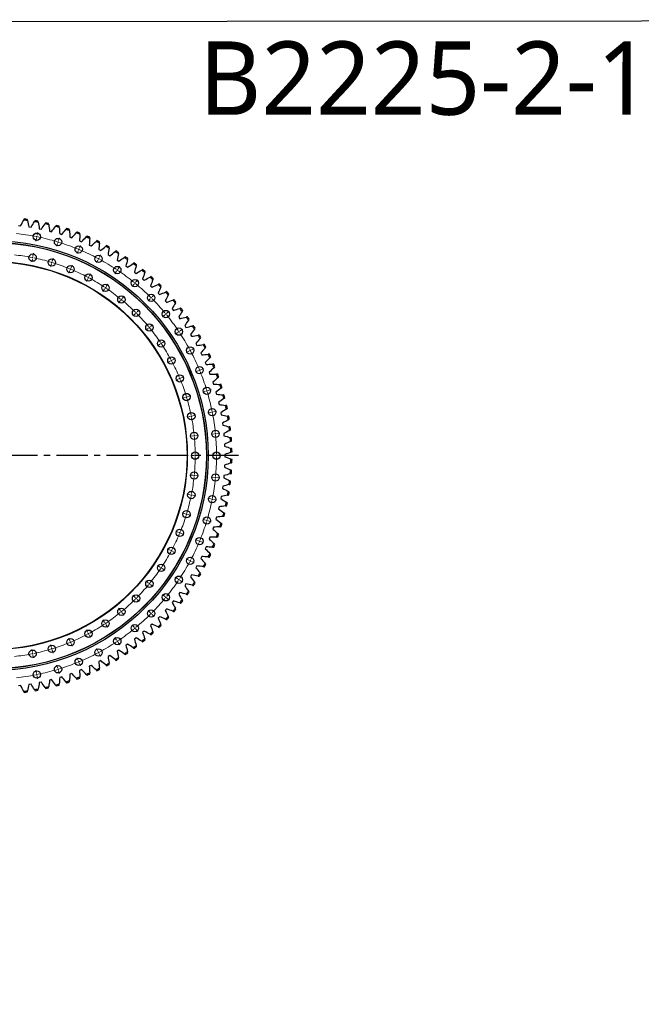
# Model space of a CAD drawing. Header units: millimetres. Extents: x 1225 to 10018, y 1847 to 8891.
# Tile 9 of 17: x 3422 to 5621, y 5407 to 8891. Entities that reach past the tile are written whole.
import ezdxf

# ---------------------------------------------------------------- set-up
doc = ezdxf.new("R2010")
doc.units = ezdxf.units.MM
doc.header["$LTSCALE"] = 50
doc.linetypes.add('CENTER', pattern=[10.16, 6.35, -1.27, 1.27, -1.27])

msp = doc.modelspace()

# ---------------------------------------------------------------- linework, layer by layer
at = {"color": 7, "linetype": 'Continuous', "lineweight": 25}
for p, q in [((3417.8, 8162.7), (3425.4, 8161.8)), ((3454.8, 8157.8), (3462.4, 8156.5)), ((3491.5, 8151.2), (3499, 8149.6)), ((3527.9, 8142.9), (3535.3, 8141)), ((3563.8, 8133), (3571.2, 8130.8)), ((3599.3, 8121.5), (3606.5, 8119)), ((3634.2, 8108.4), (3641.3, 8105.5)), ((3668.5, 8093.7), (3675.4, 8090.5)), ((3702.1, 8077.5), (3708.8, 8073.9)), ((3734.8, 8059.7), (3741.5, 8055.9)), ((3766.8, 8040.5), (3773.2, 8036.3)), ((3797.8, 8019.8), (3804.1, 8015.4)), ((3827.9, 7997.8), (3834, 7993.1)), ((3857, 7974.4), (3862.8, 7969.4)), ((3884.9, 7949.7), (3890.5, 7944.4)), ((3911.7, 7923.7), (3917, 7918.2)), ((3937.3, 7896.6), (3942.4, 7890.9)), ((3961.6, 7868.3), (3966.4, 7862.4)), ((3984.6, 7839), (3989.1, 7832.8)), ((4006.2, 7808.6), (4010.5, 7802.3)), ((4026.5, 7777.3), (4030.5, 7770.7)), ((4045.3, 7745.1), (4049, 7738.4)), ((4062.6, 7712), (4066, 7705.2)), ((4078.4, 7678.3), (4081.4, 7671.2)), ((4092.6, 7643.8), (4095.3, 7636.6)), ((4105.3, 7608.7), (4107.7, 7601.4)), ((4116.3, 7573.1), (4118.4, 7565.7)), ((4125.7, 7537), (4127.4, 7529.6)), ((4133.5, 7500.5), (4134.9, 7493)), ((4139.6, 7463.7), (4140.6, 7456.2)), ((4144, 7426.7), (4144.7, 7419.1)), ((4146.7, 7389.5), (4147, 7381.9)), ((4147.7, 7352.2), (4147.7, 7344.6)), ((4147, 7315), (4146.7, 7307.3)), ((4144.7, 7277.7), (4144, 7270.1)), ((4140.6, 7240.7), (4139.6, 7233.1)), ((4134.9, 7203.8), (4133.5, 7196.3)), ((4127.4, 7167.3), (4125.7, 7159.8)), ((4118.4, 7131.1), (4116.3, 7123.7)), ((4107.7, 7095.4), (4105.3, 7088.1)), ((4095.3, 7060.2), (4092.6, 7053)), ((4081.4, 7025.6), (4078.4, 7018.6)), ((4066, 6991.7), (4062.6, 6984.8)), ((4049, 6958.5), (4045.3, 6951.8)), ((4030.5, 6926.1), (4026.5, 6919.5)), ((4010.5, 6894.6), (4006.2, 6888.2)), ((3966.4, 6834.5), (3961.6, 6828.5)), ((3989.1, 6864), (3984.6, 6857.9)), ((3942.4, 6806), (3937.3, 6800.2)), ((3917, 6778.6), (3911.7, 6773.1)), ((3862.8, 6727.4), (3857, 6722.5)), ((3890.5, 6752.4), (3884.9, 6747.2)), ((3834, 6703.8), (3827.9, 6699.1)), ((3773.2, 6660.5), (3766.8, 6656.4)), ((3804.1, 6681.4), (3797.8, 6677)), ((3708.8, 6622.9), (3702.1, 6619.4)), ((3741.5, 6641), (3734.8, 6637.1)), ((3641.3, 6591.3), (3634.2, 6588.4)), ((3675.4, 6606.3), (3668.5, 6603.1)), ((3535.3, 6555.8), (3527.9, 6553.9)), ((3571.2, 6566), (3563.8, 6563.8)), ((3606.5, 6577.9), (3599.3, 6575.3)), ((3425.4, 6535), (3417.8, 6534.2)), ((3462.4, 6540.3), (3454.8, 6539.1)), ((3499, 6547.2), (3491.5, 6545.7))]:
    msp.add_line(p, q, dxfattribs=at)
at = {"color": 0, "linetype": 'Continuous', "lineweight": 18}
for p, q in [((3482.7, 8123.2), (3482.2, 8120.8)), ((3482.7, 8123.2), (3483.2, 8125.7)), ((3483.7, 8128.1), (3485.7, 8138.4)), ((3559.4, 8109.2), (3562.4, 8119.2)), ((3481.7, 8118.3), (3479.7, 8108)), ((3556.5, 8099.6), (3553.4, 8089.6)), ((3557.9, 8104.4), (3557.2, 8102)), ((3557.9, 8104.4), (3558.7, 8106.8)), ((3632.8, 8082.9), (3636.9, 8092.6)), ((3468, 8049.2), (3467.5, 8046.7)), ((3468, 8049.2), (3468.5, 8051.6)), ((3469, 8054.1), (3471, 8064.4)), ((3629, 8073.7), (3625, 8064)), ((3630.9, 8078.3), (3630, 8076)), ((3630.9, 8078.3), (3631.9, 8080.6)), ((3703.4, 8049.5), (3708.3, 8058.8)), ((3467, 8044.3), (3465, 8034)), ((3534.6, 8027.4), (3531.5, 8017.3)), ((3536, 8032.1), (3535.3, 8029.8)), ((3536, 8032.1), (3536.7, 8034.5)), ((3537.5, 8036.9), (3540.5, 8047)), ((3603.9, 8013.1), (3608, 8022.8)), ((3698.6, 8040.7), (3693.7, 8031.5)), ((3701, 8045.1), (3699.8, 8042.9)), ((3701, 8045.1), (3702.2, 8047.3)), ((3770.3, 8009.4), (3776.1, 8018.2)), ((3600.1, 8003.9), (3596.1, 7994.2)), ((3602, 8008.5), (3601.1, 8006.2)), ((3602, 8008.5), (3603, 8010.8)), ((3665.4, 7978.5), (3666.6, 7980.8)), ((3667.8, 7983), (3672.7, 7992.2)), ((3764.7, 8001.1), (3758.9, 7992.4)), ((3767.5, 8005.3), (3766.1, 8003.2)), ((3767.5, 8005.3), (3768.9, 8007.4)), ((3663.1, 7974.1), (3658.1, 7964.9)), ((3665.4, 7978.5), (3664.2, 7976.3)), ((3725.6, 7942.5), (3726.9, 7944.6)), ((3728.3, 7946.7), (3734.2, 7955.4)), ((3826.6, 7955.2), (3819.9, 7947.1)), ((3829.8, 7959.1), (3828.2, 7957.2)), ((3829.8, 7959.1), (3831.4, 7961)), ((3832.9, 7963), (3839.6, 7971.1)), ((3722.8, 7938.3), (3716.9, 7929.6)), ((3725.6, 7942.5), (3724.2, 7940.4)), ((3785, 7904.6), (3791.7, 7912.7)), ((3890.8, 7910.6), (3898.2, 7918)), ((3778.7, 7896.9), (3772, 7888.8)), ((3781.9, 7900.7), (3780.3, 7898.8)), ((3781.9, 7900.7), (3783.5, 7902.7)), ((3883.7, 7903.5), (3876.3, 7896.1)), ((3887.2, 7907), (3885.4, 7905.3)), ((3887.2, 7907), (3889, 7908.8)), ((3830.3, 7850.1), (3822.9, 7842.7)), ((3833.8, 7853.6), (3832.1, 7851.9)), ((3833.8, 7853.6), (3835.6, 7855.4)), ((3837.4, 7857.2), (3844.8, 7864.6)), ((3935.4, 7846.4), (3927.3, 7839.8)), ((3939.3, 7849.6), (3937.3, 7848)), ((3939.3, 7849.6), (3941.2, 7851.2)), ((3943.1, 7852.8), (3951.3, 7859.4)), ((3884.8, 7804.9), (3892.9, 7811.5)), ((3877.1, 7798.5), (3868.9, 7791.9)), ((3880.9, 7801.7), (3879, 7800.1)), ((3880.9, 7801.7), (3882.9, 7803.3)), ((3981.3, 7784.5), (3972.6, 7778.7)), ((3985.5, 7787.3), (3983.4, 7785.9)), ((3985.5, 7787.3), (3987.5, 7788.7)), ((3989.6, 7790.1), (3998.4, 7795.9)), ((3918.5, 7742.6), (3909.8, 7736.8)), ((3922.7, 7745.4), (3920.6, 7744)), ((3922.7, 7745.4), (3924.8, 7746.8)), ((3926.8, 7748.1), (3935.6, 7754)), ((4020.9, 7718.5), (4011.7, 7713.5)), ((4025.3, 7720.8), (4023.1, 7719.6)), ((4025.3, 7720.8), (4027.5, 7722)), ((4029.7, 7723.2), (4039, 7728.1)), ((3954.3, 7682.9), (3945.1, 7677.9)), ((3958.7, 7685.2), (3956.5, 7684.1)), ((3958.7, 7685.2), (3960.9, 7686.4)), ((3963.1, 7687.6), (3972.4, 7692.5)), ((4053.8, 7648.8), (4044.1, 7644.8)), ((4058.5, 7650.7), (4056.2, 7649.8)), ((4058.5, 7650.7), (4060.8, 7651.7)), ((4063.1, 7652.6), (4072.8, 7656.7)), ((3984.1, 7619.9), (3974.4, 7615.9)), ((3988.7, 7621.8), (3986.4, 7620.9)), ((3988.7, 7621.8), (3991, 7622.8)), ((3993.3, 7623.8), (4003, 7627.8)), ((4079.8, 7576.3), (4069.8, 7573.2)), ((4084.6, 7577.7), (4082.2, 7577)), ((4084.6, 7577.7), (4087, 7578.5)), ((4089.4, 7579.2), (4099.4, 7582.2)), ((4007.6, 7554.4), (3997.5, 7551.3)), ((4012.3, 7555.8), (4009.9, 7555.1)), ((4012.3, 7555.8), (4014.7, 7556.5)), ((4017.1, 7557.3), (4027.2, 7560.3)), ((4098.5, 7501.6), (4088.2, 7499.5)), ((4103.4, 7502.5), (4101, 7502)), ((4103.4, 7502.5), (4105.9, 7503)), ((4108.3, 7503.5), (4118.6, 7505.6)), ((4024.5, 7486.8), (4014.2, 7484.8)), ((4029.4, 7487.8), (4026.9, 7487.3)), ((4029.4, 7487.8), (4031.8, 7488.3)), ((4034.3, 7488.8), (4044.6, 7490.8)), ((4109.8, 7425.4), (4099.4, 7424.3)), ((4114.8, 7425.8), (4112.3, 7425.6)), ((4114.8, 7425.8), (4117.3, 7426.1)), ((4119.8, 7426.3), (4130.2, 7427.4)), ((4034.7, 7418), (4024.2, 7416.9)), ((4039.7, 7418.4), (4037.2, 7418.2)), ((4039.7, 7418.4), (4042.2, 7418.7)), ((4044.6, 7418.9), (4055.1, 7420)), ((4038.1, 7348.4), (4027.6, 7348.4)), ((4043.1, 7348.4), (4040.6, 7348.4)), ((4043.1, 7348.4), (4045.6, 7348.4)), ((4048.1, 7348.4), (4058.6, 7348.4)), ((4113.6, 7348.4), (4103.1, 7348.4)), ((4118.6, 7348.4), (4116.1, 7348.4)), ((4118.6, 7348.4), (4121.1, 7348.4)), ((4123.6, 7348.4), (4134.1, 7348.4)), ((4034.7, 7278.9), (4024.2, 7279.9)), ((4039.7, 7278.4), (4037.2, 7278.6)), ((4039.7, 7278.4), (4042.2, 7278.1)), ((4044.6, 7277.9), (4055.1, 7276.9)), ((4109.8, 7271.5), (4099.4, 7272.5)), ((4114.8, 7271), (4112.3, 7271.2)), ((4114.8, 7271), (4117.3, 7270.7)), ((4119.8, 7270.5), (4130.2, 7269.5)), ((4024.5, 7210), (4014.2, 7212)), ((4029.4, 7209), (4026.9, 7209.5)), ((4029.4, 7209), (4031.8, 7208.5)), ((4034.3, 7208), (4044.6, 7206)), ((4098.5, 7195.3), (4088.2, 7197.3)), ((4103.4, 7194.3), (4101, 7194.8)), ((4103.4, 7194.3), (4105.9, 7193.8)), ((4108.3, 7193.3), (4118.6, 7191.3)), ((4007.6, 7142.5), (3997.5, 7145.5)), ((4012.3, 7141), (4009.9, 7141.7)), ((4012.3, 7141), (4014.7, 7140.3)), ((4017.1, 7139.6), (4027.2, 7136.5)), ((4079.8, 7120.5), (4069.8, 7123.6)), ((4084.6, 7119.1), (4082.2, 7119.8)), ((4084.6, 7119.1), (4087, 7118.4)), ((4089.4, 7117.6), (4099.4, 7114.6)), ((3984.1, 7076.9), (3974.4, 7080.9)), ((3988.7, 7075), (3986.4, 7075.9)), ((3988.7, 7075), (3991, 7074)), ((3993.3, 7073.1), (4003, 7069.1)), ((4053.8, 7048), (4044.1, 7052)), ((4058.5, 7046.1), (4056.2, 7047.1)), ((4058.5, 7046.1), (4060.8, 7045.1)), ((4063.1, 7044.2), (4072.8, 7040.2)), ((3954.3, 7014), (3945.1, 7018.9)), ((3958.7, 7011.6), (3956.5, 7012.8)), ((3958.7, 7011.6), (3960.9, 7010.4)), ((3963.1, 7009.2), (3972.4, 7004.3)), ((4020.9, 6978.4), (4011.7, 6983.3)), ((4025.3, 6976), (4023.1, 6977.2)), ((4025.3, 6976), (4027.5, 6974.8)), ((4029.7, 6973.7), (4039, 6968.7)), ((3918.5, 6954.2), (3909.8, 6960.1)), ((3922.7, 6951.5), (3920.6, 6952.8)), ((3922.7, 6951.5), (3924.8, 6950.1)), ((3926.8, 6948.7), (3935.6, 6942.8)), ((3877.1, 6898.3), (3868.9, 6905)), ((3981.3, 6912.3), (3972.6, 6918.1)), ((3985.5, 6909.5), (3983.4, 6910.9)), ((3985.5, 6909.5), (3987.5, 6908.1)), ((3989.6, 6906.7), (3998.4, 6900.9)), ((3880.9, 6895.1), (3879, 6896.7)), ((3880.9, 6895.1), (3882.9, 6893.6)), ((3884.8, 6892), (3892.9, 6885.3)), ((3830.3, 6846.7), (3822.9, 6854.1)), ((3833.8, 6843.2), (3832.1, 6845)), ((3833.8, 6843.2), (3835.6, 6841.4)), ((3837.4, 6839.7), (3844.8, 6832.2)), ((3935.4, 6850.4), (3927.3, 6857.1)), ((3939.3, 6847.2), (3937.3, 6848.8)), ((3939.3, 6847.2), (3941.2, 6845.7)), ((3943.1, 6844.1), (3951.3, 6837.4)), ((3778.7, 6800), (3772, 6808.1)), ((3781.9, 6796.1), (3780.3, 6798)), ((3781.9, 6796.1), (3783.5, 6794.2)), ((3883.7, 6793.3), (3876.3, 6800.8)), ((3722.8, 6758.5), (3716.9, 6767.2)), ((3785, 6792.2), (3791.7, 6784.1)), ((3887.2, 6789.8), (3885.4, 6791.6)), ((3887.2, 6789.8), (3889, 6788)), ((3890.8, 6786.3), (3898.2, 6778.8)), ((3663.1, 6722.7), (3658.1, 6732)), ((3725.6, 6754.3), (3724.2, 6756.4)), ((3725.6, 6754.3), (3726.9, 6752.3)), ((3728.3, 6750.2), (3734.2, 6741.4)), ((3826.6, 6741.6), (3819.9, 6749.7)), ((3829.8, 6737.7), (3828.2, 6739.7)), ((3829.8, 6737.7), (3831.4, 6735.8)), ((3832.9, 6733.9), (3839.6, 6725.8)), ((3600.1, 6692.9), (3596.1, 6702.6)), ((3602, 6688.3), (3601.1, 6690.6)), ((3665.4, 6718.3), (3664.2, 6720.5)), ((3665.4, 6718.3), (3666.6, 6716.1)), ((3667.8, 6713.9), (3672.7, 6704.6)), ((3764.7, 6695.7), (3758.9, 6704.4)), ((3767.5, 6691.6), (3766.1, 6693.6)), ((3767.5, 6691.6), (3768.9, 6689.5)), ((3467, 6652.5), (3465, 6662.8)), ((3534.6, 6669.5), (3531.5, 6679.5)), ((3536, 6664.7), (3535.3, 6667.1)), ((3536, 6664.7), (3536.7, 6662.3)), ((3537.5, 6659.9), (3540.5, 6649.8)), ((3602, 6688.3), (3603, 6686)), ((3603.9, 6683.7), (3608, 6674)), ((3698.6, 6656.1), (3693.7, 6665.4)), ((3770.3, 6687.4), (3776.1, 6678.7)), ((3468, 6647.6), (3467.5, 6650.1)), ((3468, 6647.6), (3468.5, 6645.2)), ((3469, 6642.7), (3471, 6632.4)), ((3629, 6623.2), (3625, 6632.9)), ((3630.9, 6618.6), (3630, 6620.9)), ((3701, 6651.7), (3699.8, 6653.9)), ((3701, 6651.7), (3702.2, 6649.5)), ((3703.4, 6647.3), (3708.3, 6638)), ((3481.7, 6578.5), (3479.7, 6588.8)), ((3556.5, 6597.2), (3553.4, 6607.3)), ((3557.9, 6592.4), (3557.2, 6594.8)), ((3557.9, 6592.4), (3558.7, 6590)), ((3559.4, 6587.6), (3562.4, 6577.6)), ((3630.9, 6618.6), (3631.9, 6616.2)), ((3632.8, 6613.9), (3636.9, 6604.2)), ((3482.7, 6573.6), (3482.2, 6576)), ((3482.7, 6573.6), (3483.2, 6571.1)), ((3483.7, 6568.7), (3485.7, 6558.4))]:
    msp.add_line(p, q, dxfattribs=at)
at = {"linetype": 'CENTER', "ltscale": 0.35}
msp.add_line((4196.4, 7348.4), (2460.8, 7348.4), dxfattribs=at)
msp.add_lwpolyline([(1224.8, 8883.9), (10017.5, 8891.2), (10017.5, 1854.1), (1224.8, 1846.9)], close=True)
at = {"color": 7, "linetype": 'Continuous', "lineweight": 25}
for centre, radius in [((3482.7, 8123.2), 13), ((3328.6, 7348.4), 760.5), ((3328.6, 7348.4), 754.5), ((3328.6, 7348.4), 754), ((3557.9, 8104.4), 13), ((3630.9, 8078.3), 13), ((3468, 8049.2), 13), ((3701, 8045.1), 13), ((3328.6, 7348.4), 686.5), ((3328.6, 7348.4), 685.5), ((3536, 8032.1), 13), ((3602, 8008.5), 13), ((3767.5, 8005.3), 13), ((3665.4, 7978.5), 13), ((3725.6, 7942.5), 13), ((3829.8, 7959.1), 13), ((3781.9, 7900.7), 13), ((3887.2, 7907), 13), ((3833.8, 7853.6), 13), ((3939.3, 7849.6), 13), ((3880.9, 7801.7), 13), ((3985.5, 7787.3), 13), ((3922.7, 7745.4), 13), ((4025.3, 7720.8), 13), ((3958.7, 7685.2), 13), ((3988.7, 7621.8), 13), ((4058.5, 7650.7), 13), ((4012.3, 7555.8), 13), ((4084.6, 7577.7), 13), ((4029.4, 7487.8), 13), ((4103.4, 7502.5), 13), ((4039.7, 7418.4), 13), ((4114.8, 7425.8), 13), ((4043.1, 7348.4), 13), ((4118.6, 7348.4), 13), ((4039.7, 7278.4), 13), ((4114.8, 7271), 13), ((4029.4, 7209), 13), ((4103.4, 7194.3), 13), ((4012.3, 7141), 13), ((4084.6, 7119.1), 13), ((3988.7, 7075), 13), ((4058.5, 7046.1), 13), ((3958.7, 7011.6), 13), ((4025.3, 6976), 13), ((3922.7, 6951.5), 13), ((3880.9, 6895.1), 13), ((3985.5, 6909.5), 13), ((3833.8, 6843.2), 13), ((3939.3, 6847.2), 13), ((3781.9, 6796.1), 13), ((3887.2, 6789.8), 13), ((3725.6, 6754.3), 13), ((3665.4, 6718.3), 13), ((3829.8, 6737.7), 13), ((3602, 6688.3), 13), ((3767.5, 6691.6), 13), ((3468, 6647.6), 13), ((3536, 6664.7), 13), ((3701, 6651.7), 13), ((3630.9, 6618.6), 13), ((3482.7, 6573.6), 13), ((3557.9, 6592.4), 13)]:
    msp.add_circle(centre, radius, dxfattribs=at)
for radius, start, end in [(840.8, 81.7121, 82.6358), (844.8, 81.8209, 82.5269), (840.8, 79.1034, 80.0271), (844.8, 79.2122, 79.9182), (840.8, 76.4947, 77.4184), (844.8, 76.6035, 77.3095), (840.8, 73.886, 74.8097), (844.8, 73.9948, 74.7008), (840.8, 71.2773, 72.201), (844.8, 71.3861, 72.0921), (840.8, 68.6686, 69.5923), (844.8, 68.7774, 69.4835), (840.8, 66.0599, 66.9836), (844.8, 66.1687, 66.8748), (840.8, 63.4512, 64.3749), (844.8, 63.56, 64.2661), (840.8, 60.8425, 61.7662), (844.8, 60.9513, 61.6574), (840.8, 58.2338, 59.1575), (844.8, 58.3426, 59.0487), (840.8, 55.6251, 56.5488), (844.8, 55.7339, 56.44), (840.8, 53.0164, 53.9401), (844.8, 53.1252, 53.8313), (840.8, 50.4077, 51.3314), (844.8, 50.5165, 51.2226), (840.8, 47.799, 48.7227), (844.8, 47.9079, 48.6139), (840.8, 45.1903, 46.114), (844.8, 45.2992, 46.0052), (840.8, 42.5816, 43.5053), (844.8, 42.6905, 43.3965), (840.8, 39.9729, 40.8966), (844.8, 40.0818, 40.7878), (840.8, 37.3642, 38.2879), (844.8, 37.4731, 38.1791), (844.8, 34.8644, 35.5704), (840.8, 34.7555, 35.6792), (840.8, 32.1468, 33.0705), (844.8, 32.2557, 32.9617), (840.8, 29.5381, 30.4619), (844.8, 29.647, 30.353), (840.8, 26.9295, 27.8532), (844.8, 27.0383, 27.7443), (840.8, 24.3208, 25.2445), (844.8, 24.4296, 25.1356), (840.8, 21.7121, 22.6358), (844.8, 21.8209, 22.5269), (840.8, 19.1034, 20.0271), (844.8, 19.2122, 19.9182), (840.8, 16.4947, 17.4184), (844.8, 16.6035, 17.3095), (840.8, 13.886, 14.8097), (844.8, 13.9948, 14.7008), (840.8, 11.2773, 12.201), (844.8, 11.3861, 12.0921), (840.8, 8.6686, 9.5923), (844.8, 8.7774, 9.4835), (840.8, 6.0599, 6.9836), (844.8, 6.1687, 6.8748), (840.8, 3.4512, 4.3749), (844.8, 3.56, 4.2661), (840.8, 0.8425, 1.7662), (844.8, 0.9513, 1.6574), (840.8, 358.2338, 359.1575), (844.8, 358.3426, 359.0487), (840.8, 355.6251, 356.5488), (844.8, 355.7339, 356.44), (840.8, 353.0164, 353.9401), (844.8, 353.1252, 353.8313), (840.8, 350.4077, 351.3314), (844.8, 350.5165, 351.2226), (840.8, 347.799, 348.7227), (844.8, 347.9079, 348.6139), (840.8, 345.1903, 346.114), (844.8, 345.2992, 346.0052), (840.8, 342.5816, 343.5053), (840.8, 339.9729, 340.8966), (844.8, 342.6905, 343.3965), (844.8, 340.0818, 340.7878), (840.8, 337.3642, 338.2879), (844.8, 337.4731, 338.1791), (840.8, 334.7555, 335.6792), (844.8, 334.8644, 335.5704), (840.8, 329.5381, 330.4619), (840.8, 332.1468, 333.0705), (844.8, 332.2557, 332.9617), (840.8, 326.9295, 327.8532), (844.8, 329.647, 330.353), (840.8, 324.3208, 325.2445), (844.8, 324.4296, 325.1356), (844.8, 327.0383, 327.7443), (840.8, 321.7121, 322.6358), (844.8, 321.8209, 322.5269), (840.8, 319.1034, 320.0271), (844.8, 319.2122, 319.9182), (840.8, 316.4947, 317.4184), (844.8, 316.6035, 317.3095), (840.8, 311.2773, 312.201), (840.8, 313.886, 314.8097), (844.8, 313.9948, 314.7008), (840.8, 308.6686, 309.5923), (844.8, 308.7774, 309.4835), (844.8, 311.3861, 312.0921), (840.8, 306.0599, 306.9836), (844.8, 306.1687, 306.8748), (840.8, 300.8425, 301.7662), (844.8, 300.9513, 301.6574), (840.8, 303.4512, 304.3749), (844.8, 303.56, 304.2661), (840.8, 295.6251, 296.5488), (844.8, 295.7339, 296.44), (840.8, 298.2338, 299.1575), (844.8, 298.3426, 299.0487), (840.8, 287.799, 288.7227), (840.8, 290.4077, 291.3314), (844.8, 290.5165, 291.2226), (840.8, 293.0164, 293.9401), (844.8, 293.1252, 293.8313), (840.8, 277.3642, 278.2879), (840.8, 279.9729, 280.8966), (844.8, 280.0818, 280.7878), (840.8, 282.5816, 283.5053), (844.8, 282.6905, 283.3965), (840.8, 285.1903, 286.114), (844.8, 285.2992, 286.0052), (844.8, 287.9079, 288.6139), (844.8, 277.4731, 278.1791)]:
    msp.add_arc((3328.6, 7348.4), radius, start, end, dxfattribs=at)
at = {"color": 0, "linetype": 'Continuous', "lineweight": 18}
for radius, start, end in [(790, 79.1126, 84.0124), (790, 78.75, 78.9313), (790, 78.5687, 78.75), (790, 73.4876, 78.3874), (790, 73.125, 73.3063), (790, 72.9437, 73.125), (790, 67.8626, 72.7624), (714.5, 79.151, 83.974), (714.5, 78.75, 78.9505), (714.5, 78.5495, 78.75), (790, 67.5, 67.6813), (790, 67.3187, 67.5), (790, 62.2376, 67.1374), (714.5, 73.526, 78.349), (714.5, 73.125, 73.3255), (714.5, 72.9245, 73.125), (714.5, 67.901, 72.724), (790, 61.875, 62.0563), (790, 61.6937, 61.875), (790, 56.6126, 61.5124), (714.5, 67.5, 67.7005), (714.5, 67.2995, 67.5), (714.5, 62.276, 67.099), (714.5, 61.875, 62.0755), (790, 56.25, 56.4313), (790, 56.0687, 56.25), (790, 50.9876, 55.8874), (714.5, 61.6745, 61.875), (714.5, 56.651, 61.474), (790, 50.625, 50.8063), (790, 50.4437, 50.625), (790, 45.3626, 50.2624), (714.5, 56.25, 56.4505), (714.5, 56.0495, 56.25), (714.5, 51.026, 55.849), (714.5, 50.625, 50.8255), (714.5, 50.4245, 50.625), (714.5, 45.401, 50.224), (790, 45, 45.1813), (790, 44.8187, 45), (790, 39.7376, 44.6374), (714.5, 45, 45.2005), (714.5, 44.7995, 45), (714.5, 39.776, 44.599), (790, 39.375, 39.5563), (790, 39.1937, 39.375), (790, 34.1126, 39.0124), (714.5, 39.375, 39.5755), (714.5, 39.1745, 39.375), (714.5, 34.151, 38.974), (790, 33.75, 33.9313), (790, 33.5687, 33.75), (790, 28.4876, 33.3874), (714.5, 33.75, 33.9505), (714.5, 33.5495, 33.75), (714.5, 28.526, 33.349), (790, 28.125, 28.3063), (790, 27.9437, 28.125), (790, 22.8626, 27.7624), (714.5, 28.125, 28.3255), (714.5, 27.9245, 28.125), (714.5, 22.901, 27.724), (790, 22.5, 22.6813), (790, 22.3187, 22.5), (790, 17.2376, 22.1374), (714.5, 22.5, 22.7005), (714.5, 22.2995, 22.5), (714.5, 17.276, 22.099), (790, 16.875, 17.0563), (790, 16.6937, 16.875), (790, 11.6126, 16.5124), (714.5, 16.875, 17.0755), (714.5, 16.6745, 16.875), (714.5, 11.651, 16.474), (790, 11.25, 11.4313), (790, 11.0687, 11.25), (790, 5.9876, 10.8874), (714.5, 11.25, 11.4505), (714.5, 11.0495, 11.25), (714.5, 6.026, 10.849), (790, 5.625, 5.8063), (790, 5.4437, 5.625), (714.5, 5.625, 5.8255), (714.5, 5.4245, 5.625), (714.5, 0.401, 5.224), (790, 0.3626, 5.2624), (714.5, 354.776, 359.599), (714.5, 0, 0.2005), (714.5, 359.7995, 0), (790, 354.7376, 359.6374), (790, 0, 0.1813), (790, 359.8187, 0), (714.5, 349.151, 353.974), (714.5, 354.1745, 354.375), (714.5, 354.375, 354.5755), (790, 349.1126, 354.0124), (790, 354.1937, 354.375), (790, 354.375, 354.5563), (714.5, 343.526, 348.349), (714.5, 348.5495, 348.75), (714.5, 348.75, 348.9505), (790, 343.4876, 348.3874), (790, 348.5687, 348.75), (790, 348.75, 348.9313), (714.5, 343.125, 343.3255), (714.5, 337.901, 342.724), (714.5, 342.9245, 343.125), (790, 337.8626, 342.7624), (790, 342.9437, 343.125), (790, 343.125, 343.3063), (714.5, 337.2995, 337.5), (714.5, 337.5, 337.7005), (714.5, 332.276, 337.099), (790, 332.2376, 337.1374), (790, 337.3187, 337.5), (790, 337.5, 337.6813), (714.5, 326.651, 331.474), (714.5, 331.6745, 331.875), (714.5, 331.875, 332.0755), (790, 326.6126, 331.5124), (790, 331.6937, 331.875), (790, 331.875, 332.0563), (714.5, 321.026, 325.849), (714.5, 326.0495, 326.25), (714.5, 326.25, 326.4505), (790, 320.9876, 325.8874), (790, 326.0687, 326.25), (790, 326.25, 326.4313), (714.5, 315.401, 320.224), (714.5, 320.4245, 320.625), (714.5, 320.625, 320.8255), (714.5, 309.776, 314.599), (714.5, 314.7995, 315), (714.5, 315, 315.2005), (790, 315.3626, 320.2624), (790, 320.4437, 320.625), (790, 320.625, 320.8063), (714.5, 309.1745, 309.375), (714.5, 309.375, 309.5755), (714.5, 304.151, 308.974), (790, 309.7376, 314.6374), (790, 314.8187, 315), (790, 315, 315.1813), (714.5, 298.526, 303.349), (714.5, 303.5495, 303.75), (714.5, 303.75, 303.9505), (790, 304.1126, 309.0124), (790, 309.1937, 309.375), (790, 309.375, 309.5563), (714.5, 292.901, 297.724), (714.5, 297.9245, 298.125), (714.5, 298.125, 298.3255), (790, 303.5687, 303.75), (790, 303.75, 303.9313), (714.5, 281.651, 286.474), (714.5, 286.6745, 286.875), (714.5, 286.875, 287.0755), (714.5, 287.276, 292.099), (714.5, 292.2995, 292.5), (714.5, 292.5, 292.7005), (790, 298.4876, 303.3874), (714.5, 276.026, 280.849), (714.5, 281.0495, 281.25), (714.5, 281.25, 281.4505), (790, 292.8626, 297.7624), (790, 297.9437, 298.125), (790, 298.125, 298.3063), (790, 281.6126, 286.5124), (790, 286.6937, 286.875), (790, 286.875, 287.0563), (790, 287.2376, 292.1374), (790, 292.3187, 292.5), (790, 292.5, 292.6813), (790, 275.9876, 280.8874), (790, 281.0687, 281.25), (790, 281.25, 281.4313)]:
    msp.add_arc((3328.6, 7348.4), radius, start, end, dxfattribs=at)
at = {"color": 7, "linetype": 'Continuous', "lineweight": 25}
for points in [[(3425.4, 8161.8), (3429, 8168.7), (3432.6, 8175.5), (3436.4, 8182.3)], [(3438.5, 8186), (3437.8, 8184.8), (3437.1, 8183.5), (3436.4, 8182.3)], [(3449.8, 8180.4), (3449.5, 8181.8), (3449.1, 8183.2), (3448.8, 8184.6)], [(3449.8, 8180.4), (3451.6, 8172.9), (3453.3, 8165.3), (3454.8, 8157.8)], [(3462.4, 8156.5), (3466.2, 8163.3), (3470.2, 8169.9), (3474.2, 8176.5)], [(3476.5, 8180.2), (3475.7, 8179), (3475, 8177.7), (3474.2, 8176.5)], [(3487.5, 8174.1), (3487.3, 8175.5), (3487, 8176.9), (3486.7, 8178.3)], [(3487.5, 8174.1), (3489, 8166.4), (3490.3, 8158.8), (3491.5, 8151.2)], [(3499, 8149.6), (3503.1, 8156.2), (3507.4, 8162.6), (3511.8, 8169)], [(3514.2, 8172.6), (3513.4, 8171.4), (3512.6, 8170.2), (3511.8, 8169)], [(3525, 8166), (3524.8, 8167.4), (3524.5, 8168.8), (3524.3, 8170.2)], [(3525, 8166), (3526.1, 8158.3), (3527, 8150.6), (3527.9, 8142.9)], [(3535.3, 8141), (3539.7, 8147.4), (3544.3, 8153.6), (3548.9, 8159.8)], [(3551.5, 8163.3), (3550.6, 8162.1), (3549.8, 8161), (3548.9, 8159.8)], [(3562, 8156.2), (3561.8, 8157.6), (3561.7, 8159), (3561.5, 8160.5)], [(3562, 8156.2), (3562.7, 8148.5), (3563.3, 8140.8), (3563.8, 8133)], [(3571.2, 8130.8), (3575.9, 8136.9), (3580.7, 8143), (3585.6, 8149)], [(3588.4, 8152.3), (3587.4, 8151.2), (3586.5, 8150.1), (3585.6, 8149)], [(3598.5, 8144.7), (3598.4, 8146.2), (3598.3, 8147.6), (3598.3, 8149)], [(3598.5, 8144.7), (3598.9, 8137), (3599.2, 8129.3), (3599.3, 8121.5)], [(3606.5, 8119), (3611.5, 8124.9), (3616.6, 8130.7), (3621.8, 8136.4)], [(3624.7, 8139.6), (3623.7, 8138.6), (3622.8, 8137.5), (3621.8, 8136.4)], [(3634.5, 8131.6), (3634.5, 8123.9), (3634.4, 8116.1), (3634.2, 8108.4)], [(3634.5, 8131.6), (3634.4, 8133), (3634.4, 8134.5), (3634.4, 8135.9)], [(3641.3, 8105.5), (3646.6, 8111.2), (3651.9, 8116.8), (3657.4, 8122.3)], [(3660.4, 8125.3), (3659.4, 8124.3), (3658.4, 8123.3), (3657.4, 8122.3)], [(3669.8, 8116.9), (3669.8, 8118.3), (3669.9, 8119.8), (3669.9, 8121.2)], [(3669.8, 8116.9), (3669.5, 8109.1), (3669, 8101.4), (3668.5, 8093.7)], [(3675.4, 8090.5), (3680.9, 8095.9), (3686.5, 8101.3), (3692.2, 8106.5)], [(3695.4, 8109.4), (3694.3, 8108.5), (3693.3, 8107.5), (3692.2, 8106.5)], [(3704.4, 8100.6), (3703.8, 8092.8), (3703, 8085.1), (3702.1, 8077.5)], [(3704.4, 8100.6), (3704.5, 8102), (3704.6, 8103.4), (3704.8, 8104.9)], [(3708.8, 8073.9), (3714.6, 8079.1), (3720.4, 8084.2), (3726.4, 8089.2)], [(3729.7, 8091.9), (3728.6, 8091), (3727.5, 8090.1), (3726.4, 8089.2)], [(3738.3, 8082.7), (3738.4, 8084.1), (3738.6, 8085.5), (3738.8, 8086.9)], [(3738.3, 8082.7), (3737.2, 8075), (3736.1, 8067.3), (3734.8, 8059.7)], [(3741.5, 8055.9), (3747.5, 8060.8), (3753.5, 8065.6), (3759.7, 8070.3)], [(3763.1, 8072.9), (3761.9, 8072.1), (3760.8, 8071.2), (3759.7, 8070.3)], [(3771.2, 8063.3), (3769.9, 8055.6), (3768.4, 8048), (3766.8, 8040.5)], [(3771.2, 8063.3), (3771.5, 8064.7), (3771.7, 8066.1), (3772, 8067.5)], [(3773.2, 8036.3), (3779.4, 8041), (3785.7, 8045.5), (3792.1, 8049.9)], [(3795.6, 8052.4), (3794.4, 8051.6), (3793.3, 8050.8), (3792.1, 8049.9)], [(3803.3, 8042.4), (3801.6, 8034.8), (3799.8, 8027.3), (3797.8, 8019.8)], [(3803.3, 8042.4), (3803.6, 8043.8), (3803.9, 8045.2), (3804.3, 8046.6)], [(3804.1, 8015.4), (3810.5, 8019.7), (3817, 8024), (3823.5, 8028.1)], [(3827.2, 8030.4), (3826, 8029.6), (3824.7, 8028.9), (3823.5, 8028.1)], [(3834.4, 8020.1), (3832.4, 8012.6), (3830.2, 8005.2), (3827.9, 7997.8)], [(3834.4, 8020.1), (3834.8, 8021.4), (3835.2, 8022.8), (3835.5, 8024.2)], [(3834, 7993.1), (3840.6, 7997.1), (3847.2, 8001.1), (3853.9, 8004.9)], [(3857.7, 8007), (3856.4, 8006.3), (3855.2, 8005.6), (3853.9, 8004.9)], [(3864.5, 7996.3), (3862.1, 7989), (3859.6, 7981.6), (3857, 7974.4)], [(3862.8, 7969.4), (3869.5, 7973.1), (3876.4, 7976.8), (3883.3, 7980.3)], [(3864.5, 7996.3), (3864.9, 7997.7), (3865.3, 7999.1), (3865.8, 8000.4)], [(3887.1, 7982.2), (3885.8, 7981.6), (3884.6, 7981), (3883.3, 7980.3)], [(3893.4, 7971.3), (3890.7, 7964), (3887.8, 7956.8), (3884.9, 7949.7)], [(3890.5, 7944.4), (3897.4, 7947.9), (3904.4, 7951.2), (3911.5, 7954.4)], [(3893.4, 7971.3), (3893.9, 7972.6), (3894.4, 7974), (3894.9, 7975.3)], [(3915.4, 7956.2), (3914.1, 7955.6), (3912.8, 7955), (3911.5, 7954.4)], [(3921.2, 7944.9), (3918.1, 7937.8), (3915, 7930.7), (3911.7, 7923.7)], [(3921.2, 7944.9), (3921.7, 7946.2), (3922.3, 7947.6), (3922.8, 7948.9)], [(3917, 7918.2), (3924.1, 7921.4), (3931.3, 7924.4), (3938.4, 7927.2)], [(3947.7, 7917.3), (3944.3, 7910.4), (3940.9, 7903.4), (3937.3, 7896.6)], [(3942.4, 7928.8), (3941.1, 7928.3), (3939.8, 7927.8), (3938.4, 7927.2)], [(3947.7, 7917.3), (3948.3, 7918.6), (3948.9, 7919.9), (3949.6, 7921.2)], [(3942.4, 7890.9), (3949.6, 7893.7), (3956.8, 7896.3), (3964.2, 7898.9)], [(3972.9, 7888.6), (3969.3, 7881.8), (3965.5, 7875), (3961.6, 7868.3)], [(3968.2, 7900.3), (3966.9, 7899.8), (3965.5, 7899.4), (3964.2, 7898.9)], [(3972.9, 7888.6), (3973.6, 7889.8), (3974.3, 7891.1), (3975, 7892.4)], [(3966.4, 7862.4), (3973.8, 7864.8), (3981.1, 7867.2), (3988.6, 7869.4)], [(3996.9, 7858.7), (3992.9, 7852), (3988.8, 7845.5), (3984.6, 7839)], [(3992.7, 7870.6), (3991.3, 7870.2), (3989.9, 7869.8), (3988.6, 7869.4)], [(3996.9, 7858.7), (3997.6, 7859.9), (3998.3, 7861.1), (3999.1, 7862.4)], [(4015.8, 7839.8), (4014.4, 7839.5), (4013, 7839.2), (4011.6, 7838.8)], [(3989.1, 7832.8), (3996.6, 7834.9), (4004.1, 7836.9), (4011.6, 7838.8)], [(4019.4, 7827.7), (4015.1, 7821.3), (4010.7, 7814.9), (4006.2, 7808.6)], [(4010.5, 7802.3), (4018, 7804), (4025.6, 7805.7), (4033.2, 7807.2)], [(4019.4, 7827.7), (4020.2, 7828.9), (4021, 7830.1), (4021.8, 7831.3)], [(4037.4, 7808.1), (4036, 7807.8), (4034.6, 7807.5), (4033.2, 7807.2)], [(4040.5, 7795.8), (4035.9, 7789.5), (4031.3, 7783.4), (4026.5, 7777.3)], [(4030.5, 7770.7), (4038.1, 7772.2), (4045.7, 7773.5), (4053.3, 7774.7)], [(4040.5, 7795.8), (4041.3, 7797), (4042.2, 7798.1), (4043, 7799.3)], [(4057.6, 7775.3), (4056.2, 7775.1), (4054.8, 7774.9), (4053.3, 7774.7)], [(4060.1, 7762.9), (4055.3, 7756.9), (4050.3, 7750.9), (4045.3, 7745.1)], [(4049, 7738.4), (4056.6, 7739.5), (4064.3, 7740.4), (4072, 7741.2)], [(4060.1, 7762.9), (4061, 7764.1), (4061.9, 7765.2), (4062.8, 7766.3)], [(4076.3, 7741.7), (4074.8, 7741.5), (4073.4, 7741.4), (4072, 7741.2)], [(4078.2, 7729.2), (4073.1, 7723.4), (4067.9, 7717.7), (4062.6, 7712)], [(4066, 7705.2), (4073.7, 7705.9), (4081.4, 7706.5), (4089.1, 7707)], [(4078.2, 7729.2), (4079.2, 7730.3), (4080.1, 7731.4), (4081.1, 7732.4)], [(4093.4, 7707.3), (4092, 7707.2), (4090.5, 7707.1), (4089.1, 7707)], [(4094.8, 7694.7), (4089.4, 7689.1), (4083.9, 7683.6), (4078.4, 7678.3)], [(4081.4, 7671.2), (4089.2, 7671.6), (4096.9, 7671.9), (4104.6, 7672)], [(4094.8, 7694.7), (4095.8, 7695.7), (4096.8, 7696.8), (4097.8, 7697.8)], [(4108.9, 7672.1), (4107.5, 7672.1), (4106.1, 7672), (4104.6, 7672)], [(4109.8, 7659.5), (4104.1, 7654.1), (4098.4, 7648.9), (4092.6, 7643.8)], [(4095.3, 7636.6), (4103.1, 7636.7), (4110.8, 7636.6), (4118.6, 7636.4)], [(4109.8, 7659.5), (4110.8, 7660.4), (4111.8, 7661.4), (4112.9, 7662.4)], [(4122.9, 7636.2), (4121.4, 7636.3), (4120, 7636.3), (4118.6, 7636.4)], [(4123.1, 7623.6), (4117.2, 7618.5), (4111.3, 7613.6), (4105.3, 7608.7)], [(4107.7, 7601.4), (4115.4, 7601.1), (4123.1, 7600.7), (4130.8, 7600.1)], [(4123.1, 7623.6), (4124.2, 7624.5), (4125.3, 7625.5), (4126.4, 7626.4)], [(4135.1, 7599.8), (4133.7, 7599.9), (4132.3, 7600), (4130.8, 7600.1)], [(4134.8, 7587.1), (4128.7, 7582.4), (4122.5, 7577.7), (4116.3, 7573.1)], [(4118.4, 7565.7), (4126.1, 7565.1), (4133.8, 7564.3), (4141.5, 7563.3)], [(4134.8, 7587.1), (4135.9, 7588), (4137.1, 7588.9), (4138.2, 7589.8)], [(4145.7, 7562.8), (4144.3, 7563), (4142.9, 7563.2), (4141.5, 7563.3)], [(4144.8, 7550.2), (4138.5, 7545.7), (4132.2, 7541.3), (4125.7, 7537)], [(4127.4, 7529.6), (4135.1, 7528.5), (4142.8, 7527.4), (4150.4, 7526.1)], [(4144.8, 7550.2), (4146, 7551), (4147.2, 7551.9), (4148.3, 7552.7)], [(4153.2, 7512.8), (4146.7, 7508.6), (4140.1, 7504.5), (4133.5, 7500.5)], [(4134.9, 7493), (4142.5, 7491.6), (4150.1, 7490.1), (4157.6, 7488.5)], [(4154.7, 7525.4), (4153.2, 7525.6), (4151.8, 7525.9), (4150.4, 7526.1)], [(4153.2, 7512.8), (4154.4, 7513.6), (4155.6, 7514.4), (4156.8, 7515.2)], [(4159.8, 7475.1), (4153.1, 7471.2), (4146.4, 7467.4), (4139.6, 7463.7)], [(4161.9, 7487.6), (4160.5, 7487.9), (4159.1, 7488.2), (4157.6, 7488.5)], [(4159.8, 7475.1), (4161, 7475.9), (4162.3, 7476.6), (4163.5, 7477.3)], [(4140.6, 7456.2), (4148.2, 7454.4), (4155.7, 7452.6), (4163.2, 7450.6)], [(4164.7, 7437.2), (4157.9, 7433.6), (4150.9, 7430.1), (4144, 7426.7)], [(4167.3, 7449.5), (4165.9, 7449.9), (4164.6, 7450.3), (4163.2, 7450.6)], [(4164.7, 7437.2), (4166, 7437.8), (4167.2, 7438.5), (4168.5, 7439.2)], [(4144.7, 7419.1), (4152.1, 7417), (4159.6, 7414.9), (4167, 7412.6)], [(4167.9, 7399), (4160.9, 7395.7), (4153.8, 7392.6), (4146.7, 7389.5)], [(4171.1, 7411.3), (4169.7, 7411.7), (4168.3, 7412.1), (4167, 7412.6)], [(4167.9, 7399), (4169.2, 7399.6), (4170.5, 7400.3), (4171.8, 7400.9)], [(4147, 7381.9), (4154.4, 7379.5), (4161.7, 7377), (4169, 7374.3)], [(4169.3, 7360.8), (4162.2, 7357.8), (4155, 7355), (4147.7, 7352.2)], [(4173, 7372.8), (4171.7, 7373.3), (4170.4, 7373.8), (4169, 7374.3)], [(4169.3, 7360.8), (4170.6, 7361.3), (4172, 7361.9), (4173.3, 7362.4)], [(4169, 7322.5), (4161.7, 7319.9), (4154.4, 7317.3), (4147, 7315)], [(4147.7, 7344.6), (4155, 7341.9), (4162.2, 7339), (4169.3, 7336.1)], [(4169, 7322.5), (4170.4, 7323), (4171.7, 7323.5), (4173, 7324)], [(4173.3, 7334.4), (4172, 7334.9), (4170.6, 7335.5), (4169.3, 7336.1)], [(4167, 7284.3), (4159.6, 7282), (4152.1, 7279.8), (4144.7, 7277.7)], [(4146.7, 7307.3), (4153.8, 7304.3), (4160.9, 7301.1), (4167.9, 7297.8)], [(4167, 7284.3), (4168.3, 7284.7), (4169.7, 7285.1), (4171.1, 7285.6)], [(4171.8, 7296), (4170.5, 7296.6), (4169.2, 7297.2), (4167.9, 7297.8)], [(4144, 7270.1), (4150.9, 7266.7), (4157.9, 7263.3), (4164.7, 7259.7)], [(4168.5, 7257.6), (4167.2, 7258.3), (4166, 7259), (4164.7, 7259.7)], [(4139.6, 7233.1), (4146.4, 7229.4), (4153.1, 7225.6), (4159.8, 7221.7)], [(4163.2, 7246.2), (4155.7, 7244.2), (4148.2, 7242.4), (4140.6, 7240.7)], [(4163.5, 7219.5), (4162.3, 7220.2), (4161, 7221), (4159.8, 7221.7)], [(4163.2, 7246.2), (4164.6, 7246.6), (4165.9, 7246.9), (4167.3, 7247.3)], [(4133.5, 7196.3), (4140.1, 7192.3), (4146.7, 7188.2), (4153.2, 7184)], [(4157.6, 7208.3), (4150.1, 7206.7), (4142.5, 7205.2), (4134.9, 7203.8)], [(4156.8, 7181.6), (4155.6, 7182.4), (4154.4, 7183.2), (4153.2, 7184)], [(4157.6, 7208.3), (4159.1, 7208.6), (4160.5, 7208.9), (4161.9, 7209.2)], [(4125.7, 7159.8), (4132.2, 7155.5), (4138.5, 7151.1), (4144.8, 7146.6)], [(4150.4, 7170.7), (4142.8, 7169.4), (4135.1, 7168.3), (4127.4, 7167.3)], [(4148.3, 7144.1), (4147.2, 7145), (4146, 7145.8), (4144.8, 7146.6)], [(4150.4, 7170.7), (4151.8, 7171), (4153.2, 7171.2), (4154.7, 7171.4)], [(4116.3, 7123.7), (4122.5, 7119.2), (4128.7, 7114.5), (4134.8, 7109.7)], [(4141.5, 7133.5), (4133.8, 7132.6), (4126.1, 7131.8), (4118.4, 7131.1)], [(4138.2, 7107), (4137.1, 7107.9), (4135.9, 7108.8), (4134.8, 7109.7)], [(4141.5, 7133.5), (4142.9, 7133.7), (4144.3, 7133.8), (4145.7, 7134)], [(4105.3, 7088.1), (4111.3, 7083.3), (4117.2, 7078.3), (4123.1, 7073.2)], [(4130.8, 7096.7), (4123.1, 7096.1), (4115.4, 7095.7), (4107.7, 7095.4)], [(4126.4, 7070.4), (4125.3, 7071.4), (4124.2, 7072.3), (4123.1, 7073.2)], [(4130.8, 7096.7), (4132.3, 7096.8), (4133.7, 7096.9), (4135.1, 7097.1)], [(4092.6, 7053), (4098.4, 7047.9), (4104.1, 7042.7), (4109.8, 7037.4)], [(4118.6, 7060.5), (4110.8, 7060.2), (4103.1, 7060.2), (4095.3, 7060.2)], [(4118.6, 7060.5), (4120, 7060.5), (4121.4, 7060.6), (4122.9, 7060.6)], [(4078.4, 7018.6), (4083.9, 7013.2), (4089.4, 7007.7), (4094.8, 7002.1)], [(4104.6, 7024.8), (4096.9, 7024.9), (4089.2, 7025.2), (4081.4, 7025.6)], [(4104.6, 7024.8), (4106.1, 7024.8), (4107.5, 7024.8), (4108.9, 7024.8)], [(4112.9, 7034.4), (4111.8, 7035.4), (4110.8, 7036.4), (4109.8, 7037.4)], [(4062.6, 6984.8), (4067.9, 6979.2), (4073.1, 6973.4), (4078.2, 6967.6)], [(4089.1, 6989.8), (4081.4, 6990.3), (4073.7, 6990.9), (4066, 6991.7)], [(4089.1, 6989.8), (4090.5, 6989.7), (4092, 6989.7), (4093.4, 6989.6)], [(4097.8, 6999), (4096.8, 7000.1), (4095.8, 7001.1), (4094.8, 7002.1)], [(4045.3, 6951.8), (4050.3, 6945.9), (4055.3, 6939.9), (4060.1, 6933.9)], [(4072, 6955.6), (4064.3, 6956.4), (4056.6, 6957.4), (4049, 6958.5)], [(4062.8, 6930.5), (4061.9, 6931.7), (4061, 6932.8), (4060.1, 6933.9)], [(4072, 6955.6), (4073.4, 6955.4), (4074.8, 6955.3), (4076.3, 6955.1)], [(4081.1, 6964.4), (4080.1, 6965.5), (4079.2, 6966.5), (4078.2, 6967.6)], [(4026.5, 6919.5), (4031.3, 6913.5), (4035.9, 6907.3), (4040.5, 6901)], [(4053.3, 6922.2), (4045.7, 6923.3), (4038.1, 6924.7), (4030.5, 6926.1)], [(4043, 6897.5), (4042.2, 6898.7), (4041.3, 6899.9), (4040.5, 6901)], [(4053.3, 6922.2), (4054.8, 6921.9), (4056.2, 6921.7), (4057.6, 6921.5)], [(4006.2, 6888.2), (4010.7, 6881.9), (4015.1, 6875.5), (4019.4, 6869.1)], [(4033.2, 6889.6), (4025.6, 6891.1), (4018, 6892.8), (4010.5, 6894.6)], [(4021.8, 6865.5), (4021, 6866.7), (4020.2, 6867.9), (4019.4, 6869.1)], [(4033.2, 6889.6), (4034.6, 6889.3), (4036, 6889.1), (4037.4, 6888.8)], [(3988.6, 6827.4), (3981.1, 6829.7), (3973.8, 6832), (3966.4, 6834.5)], [(3984.6, 6857.9), (3988.8, 6851.4), (3992.9, 6844.8), (3996.9, 6838.2)], [(4011.6, 6858), (4004.1, 6859.9), (3996.6, 6861.9), (3989.1, 6864)], [(3999.1, 6834.4), (3998.3, 6835.7), (3997.6, 6836.9), (3996.9, 6838.2)], [(4011.6, 6858), (4013, 6857.7), (4014.4, 6857.3), (4015.8, 6857)], [(3937.3, 6800.2), (3940.9, 6793.4), (3944.3, 6786.5), (3947.7, 6779.5)], [(3964.2, 6797.9), (3956.8, 6800.5), (3949.6, 6803.2), (3942.4, 6806)], [(3961.6, 6828.5), (3965.5, 6821.8), (3969.3, 6815.1), (3972.9, 6808.3)], [(3964.2, 6797.9), (3965.5, 6797.5), (3966.9, 6797), (3968.2, 6796.5)], [(3975, 6804.5), (3974.3, 6805.7), (3973.6, 6807), (3972.9, 6808.3)], [(3988.6, 6827.4), (3989.9, 6827), (3991.3, 6826.6), (3992.7, 6826.2)], [(3911.7, 6773.1), (3915, 6766.1), (3918.1, 6759), (3921.2, 6751.9)], [(3938.4, 6769.6), (3931.3, 6772.5), (3924.1, 6775.5), (3917, 6778.6)], [(3938.4, 6769.6), (3939.8, 6769.1), (3941.1, 6768.5), (3942.4, 6768)], [(3949.6, 6775.6), (3948.9, 6776.9), (3948.3, 6778.2), (3947.7, 6779.5)], [(3883.3, 6716.5), (3876.4, 6720.1), (3869.5, 6723.7), (3862.8, 6727.4)], [(3884.9, 6747.2), (3887.8, 6740), (3890.7, 6732.8), (3893.4, 6725.6)], [(3911.5, 6742.4), (3904.4, 6745.6), (3897.4, 6749), (3890.5, 6752.4)], [(3894.9, 6721.5), (3894.4, 6722.9), (3893.9, 6724.2), (3893.4, 6725.6)], [(3911.5, 6742.4), (3912.8, 6741.8), (3914.1, 6741.3), (3915.4, 6740.7)], [(3922.8, 6747.9), (3922.3, 6749.3), (3921.7, 6750.6), (3921.2, 6751.9)], [(3827.9, 6699.1), (3830.2, 6691.7), (3832.4, 6684.2), (3834.4, 6676.8)], [(3853.9, 6691.9), (3847.2, 6695.8), (3840.6, 6699.7), (3834, 6703.8)], [(3853.9, 6691.9), (3855.2, 6691.2), (3856.4, 6690.5), (3857.7, 6689.8)], [(3857, 6722.5), (3859.6, 6715.2), (3862.1, 6707.9), (3864.5, 6700.5)], [(3865.8, 6696.4), (3865.3, 6697.8), (3864.9, 6699.1), (3864.5, 6700.5)], [(3883.3, 6716.5), (3884.6, 6715.9), (3885.8, 6715.2), (3887.1, 6714.6)], [(3766.8, 6656.4), (3768.4, 6648.8), (3769.9, 6641.2), (3771.2, 6633.6)], [(3792.1, 6646.9), (3785.7, 6651.3), (3779.4, 6655.8), (3773.2, 6660.5)], [(3797.8, 6677), (3799.8, 6669.5), (3801.6, 6662), (3803.3, 6654.5)], [(3823.5, 6668.7), (3817, 6672.8), (3810.5, 6677.1), (3804.1, 6681.4)], [(3823.5, 6668.7), (3824.7, 6667.9), (3826, 6667.2), (3827.2, 6666.4)], [(3835.5, 6672.6), (3835.2, 6674), (3834.8, 6675.4), (3834.4, 6676.8)], [(3726.4, 6607.7), (3720.4, 6612.6), (3714.6, 6617.7), (3708.8, 6622.9)], [(3734.8, 6637.1), (3736.1, 6629.5), (3737.2, 6621.8), (3738.3, 6614.2)], [(3759.7, 6626.5), (3753.5, 6631.2), (3747.5, 6636), (3741.5, 6641)], [(3759.7, 6626.5), (3760.8, 6625.6), (3761.9, 6624.8), (3763.1, 6623.9)], [(3772, 6629.3), (3771.7, 6630.7), (3771.5, 6632.2), (3771.2, 6633.6)], [(3792.1, 6646.9), (3793.3, 6646.1), (3794.4, 6645.3), (3795.6, 6644.4)], [(3804.3, 6650.2), (3803.9, 6651.6), (3803.6, 6653.1), (3803.3, 6654.5)], [(3634.2, 6588.4), (3634.4, 6580.7), (3634.5, 6573), (3634.5, 6565.2)], [(3657.4, 6574.5), (3651.9, 6580.1), (3646.6, 6585.6), (3641.3, 6591.3)], [(3668.5, 6603.1), (3669, 6595.4), (3669.5, 6587.7), (3669.8, 6579.9)], [(3692.2, 6590.3), (3686.5, 6595.6), (3680.9, 6600.9), (3675.4, 6606.3)], [(3692.2, 6590.3), (3693.3, 6589.3), (3694.3, 6588.4), (3695.4, 6587.4)], [(3702.1, 6619.4), (3703, 6611.7), (3703.8, 6604), (3704.4, 6596.3)], [(3704.8, 6592), (3704.6, 6593.4), (3704.5, 6594.8), (3704.4, 6596.3)], [(3726.4, 6607.7), (3727.5, 6606.7), (3728.6, 6605.8), (3729.7, 6604.9)], [(3738.8, 6609.9), (3738.6, 6611.3), (3738.4, 6612.7), (3738.3, 6614.2)], [(3527.9, 6553.9), (3527, 6546.2), (3526.1, 6538.5), (3525, 6530.9)], [(3548.9, 6537), (3544.3, 6543.2), (3539.7, 6549.5), (3535.3, 6555.8)], [(3563.8, 6563.8), (3563.3, 6556.1), (3562.7, 6548.4), (3562, 6540.6)], [(3585.6, 6547.9), (3580.7, 6553.8), (3575.9, 6559.9), (3571.2, 6566)], [(3598.3, 6547.8), (3598.3, 6549.2), (3598.4, 6550.7), (3598.5, 6552.1)], [(3599.3, 6575.3), (3599.2, 6567.6), (3598.9, 6559.8), (3598.5, 6552.1)], [(3621.8, 6560.4), (3616.6, 6566.1), (3611.5, 6572), (3606.5, 6577.9)], [(3621.8, 6560.4), (3622.8, 6559.3), (3623.7, 6558.3), (3624.7, 6557.2)], [(3634.4, 6560.9), (3634.4, 6562.3), (3634.4, 6563.8), (3634.5, 6565.2)], [(3657.4, 6574.5), (3658.4, 6573.5), (3659.4, 6572.5), (3660.4, 6571.5)], [(3669.9, 6575.6), (3669.9, 6577.1), (3669.8, 6578.5), (3669.8, 6579.9)], [(3436.4, 6514.6), (3432.6, 6521.3), (3429, 6528.1), (3425.4, 6535)], [(3448.8, 6512.2), (3449.1, 6513.6), (3449.5, 6515), (3449.8, 6516.4)], [(3454.8, 6539.1), (3453.3, 6531.5), (3451.6, 6523.9), (3449.8, 6516.4)], [(3474.2, 6520.3), (3470.2, 6526.9), (3466.2, 6533.6), (3462.4, 6540.3)], [(3474.2, 6520.3), (3475, 6519.1), (3475.7, 6517.9), (3476.5, 6516.7)], [(3486.7, 6518.5), (3487, 6520), (3487.3, 6521.4), (3487.5, 6522.8)], [(3491.5, 6545.7), (3490.3, 6538), (3489, 6530.4), (3487.5, 6522.8)], [(3511.8, 6527.8), (3507.4, 6534.2), (3503.1, 6540.7), (3499, 6547.2)], [(3511.8, 6527.8), (3512.6, 6526.6), (3513.4, 6525.4), (3514.2, 6524.3)], [(3524.3, 6526.6), (3524.5, 6528), (3524.8, 6529.4), (3525, 6530.9)], [(3548.9, 6537), (3549.8, 6535.8), (3550.6, 6534.7), (3551.5, 6533.6)], [(3561.5, 6536.4), (3561.7, 6537.8), (3561.8, 6539.2), (3562, 6540.6)], [(3585.6, 6547.9), (3586.5, 6546.8), (3587.4, 6545.6), (3588.4, 6544.5)], [(3436.4, 6514.6), (3437.1, 6513.3), (3437.8, 6512), (3438.5, 6510.8)]]:
    msp.add_open_spline(points, degree=3, dxfattribs=at)

# ---------------------------------------------------------------- texts
at = {"insert": (4056.8, 8814.5), "char_height": 260, "width": 1063.213, "attachment_point": 1}
msp.add_mtext('{\\fYu Gothic Medium|b0|i0|c0|p0;\\C1;B2225-2-1690AA}', dxfattribs=at)

doc.saveas('drawing.dxf')
